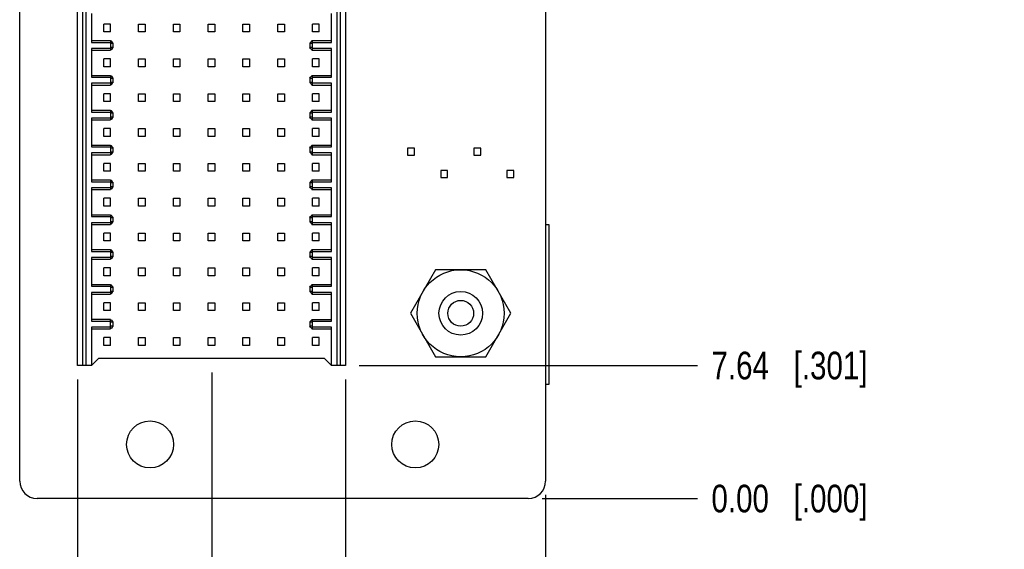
# Model space of a CAD drawing. Header units: inches. Extents: x 0 to 34, y 0 to 22.
# Tile 22 of 43: x 22.6 to 27.1, y 4.5 to 6.9. Entities that reach past the tile are written whole.
import ezdxf

# ---------------------------------------------------------------- set-up
doc = ezdxf.new("R2010")
doc.units = ezdxf.units.IN
doc.header["$LTSCALE"] = 1.87
doc.header["$MEASUREMENT"] = 0
doc.layers.get('0').update_dxf_attribs({"linetype": 'CONTINUOUS'})
for name, color, linetype in [('02___PRT_ALL_AXES', 7, 'CONTINUOUS'), ('DATUMCURVES', 7, 'CONTINUOUS'), ('DIMENSIONS', 7, 'CONTINUOUS')]:
    doc.layers.add(name, color=color, linetype=linetype)
doc.styles.get("Standard").update_dxf_attribs({"font": 'txt', "width": 0.8})
doc.dimstyles.new('DIMSTYLE_1', dxfattribs={"dimtxt": 0.125, "dimasz": 0.18, "dimexe": 0.125, "dimexo": 0.0625, "dimgap": 0.03125, "dimtad": 0, "dimtih": 1, "dimtoh": 1, "dimlfac": 0.5, "dimzin": 0, "dimdsep": 46, "dimtxsty": 'STANDARD', "dimblk": '_FILLED', "dimblk1": '_FILLED', "dimblk2": '_FILLED', "dimcen": 0.09, "dimazin": 0, "dimtp": 0.01, "dimtm": 0.01, "dimtfac": 1, "dimtofl": 0, "dimtmove": 0, "dimatfit": 3, "dimldrblk": '_FILLED', "dimfxl": 1, "dimtolj": 1, "dimtzin": 0, "dimarcsym": 0})

# ---------------------------------------------------------------- blocks, each defined once
blk = doc.blocks.new('*D36')
at = {"layer": 'DIMENSIONS', "color": 2, "linetype": 'CONTINUOUS'}
blk.add_line((24.135, 5.3586), (25.6655, 5.3586), dxfattribs=at)
at = {"layer": 'DIMENSIONS', "color": 2, "linetype": 'CONTINUOUS', "insert": (25.728, 5.4211), "char_height": 0.125, "width": 1.125, "attachment_point": 1, "line_spacing_factor": 0.9}
blk.add_mtext('7.64{\\ftxt.shx;\\W1.000000;\\H0.125000; }[.301]', dxfattribs=at)
blk = doc.blocks.new('_FILLED')
at = {"color": 0, "linetype": 'BYBLOCK'}
blk.add_solid([(0, 0), (-1, 0.174), (-1, -0.174)], dxfattribs=at)
blk = doc.blocks.new('*D37')
at = {"layer": 'DIMENSIONS', "color": 2, "linetype": 'CONTINUOUS'}
blk.add_line((24.9617, 4.7574), (25.6655, 4.7574), dxfattribs=at)
at = {"layer": 'DIMENSIONS', "color": 2, "linetype": 'CONTINUOUS', "insert": (25.728, 4.8199), "char_height": 0.125, "width": 1.125, "attachment_point": 1, "line_spacing_factor": 0.9}
blk.add_mtext('0.00{\\ftxt.shx;\\W1.000000;\\H0.125000; }[.000]', dxfattribs=at)
blk = doc.blocks.new('*D38')
at = {"layer": 'DIMENSIONS', "color": 2, "linetype": 'CONTINUOUS'}
blk.add_line((23.881, 9.3232), (25.6655, 9.3232), dxfattribs=at)
at = {"layer": 'DIMENSIONS', "color": 2, "linetype": 'CONTINUOUS', "insert": (25.728, 9.3857), "char_height": 0.125, "width": 1.325, "attachment_point": 1, "line_spacing_factor": 0.9}
blk.add_mtext('57.99{\\ftxt.shx;\\W1.000000;\\H0.125000; }[2.283]', dxfattribs=at)
blk = doc.blocks.new('*D39')
at = {"layer": 'DIMENSIONS', "color": 2, "linetype": 'CONTINUOUS'}
for p, q in [((25.2484, 9.4236), (25.3519, 9.5537)), ((25.3519, 9.5537), (25.6655, 9.5537)), ((23.9204, 9.4236), (25.2484, 9.4236))]:
    blk.add_line(p, q, dxfattribs=at)
at = {"layer": 'DIMENSIONS', "color": 2, "linetype": 'CONTINUOUS', "insert": (25.728, 9.6162), "char_height": 0.125, "width": 1.325, "attachment_point": 1, "line_spacing_factor": 0.9}
blk.add_mtext('59.26{\\ftxt.shx;\\W1.000000;\\H0.125000; }[2.333]', dxfattribs=at)
blk = doc.blocks.new('*D40')
at = {"layer": 'DIMENSIONS', "color": 2, "linetype": 'CONTINUOUS'}
blk.add_line((23.9204, 11.3527), (25.6655, 11.3527), dxfattribs=at)
at = {"layer": 'DIMENSIONS', "color": 2, "linetype": 'CONTINUOUS', "insert": (25.728, 11.4152), "char_height": 0.125, "width": 1.325, "attachment_point": 1, "line_spacing_factor": 0.9}
blk.add_mtext('83.76{\\ftxt.shx;\\W1.000000;\\H0.125000; }[3.298]', dxfattribs=at)
blk = doc.blocks.new('*D41')
at = {"layer": 'DIMENSIONS', "color": 2, "linetype": 'CONTINUOUS'}
blk.add_line((24.0725, 5.2961), (24.0725, 4.0699), dxfattribs=at)
at = {"layer": 'DIMENSIONS', "color": 2, "linetype": 'CONTINUOUS', "insert": (24.01, 4.0074), "char_height": 0.125, "width": 1.225, "attachment_point": 3, "rotation": 90, "line_spacing_factor": 0.9}
blk.add_mtext('11.50{\\ftxt.shx;\\W1.000000;\\H0.125000; }[.453]', dxfattribs=at)
blk = doc.blocks.new('*D42')
at = {"layer": 'DIMENSIONS', "color": 2, "linetype": 'CONTINUOUS'}
blk.add_line((24.978, 4.7737), (24.978, 4.0699), dxfattribs=at)
at = {"layer": 'DIMENSIONS', "color": 2, "linetype": 'CONTINUOUS', "insert": (24.9155, 4.0074), "char_height": 0.125, "width": 1.125, "attachment_point": 3, "rotation": 90, "line_spacing_factor": 0.9}
blk.add_mtext('0.00{\\ftxt.shx;\\W1.000000;\\H0.125000; }[.000]', dxfattribs=at)
blk = doc.blocks.new('*D43')
at = {"layer": 'DIMENSIONS', "color": 2, "linetype": 'CONTINUOUS'}
blk.add_line((22.8599, 5.2961), (22.8599, 4.0699), dxfattribs=at)
at = {"layer": 'DIMENSIONS', "color": 2, "linetype": 'CONTINUOUS', "insert": (22.7974, 4.0074), "char_height": 0.125, "width": 1.325, "attachment_point": 3, "rotation": 90, "line_spacing_factor": 0.9}
blk.add_mtext('26.90{\\ftxt.shx;\\W1.000000;\\H0.125000; }[1.059]', dxfattribs=at)
blk = doc.blocks.new('*D44')
at = {"layer": 'DIMENSIONS', "color": 2, "linetype": 'CONTINUOUS'}
blk.add_line((23.4678, 5.3276), (23.4678, 4.0699), dxfattribs=at)
at = {"layer": 'DIMENSIONS', "color": 2, "linetype": 'CONTINUOUS', "insert": (23.4053, 4.0074), "char_height": 0.125, "width": 1.225, "attachment_point": 3, "rotation": 90, "line_spacing_factor": 0.9}
blk.add_mtext('19.18{\\ftxt.shx;\\W1.000000;\\H0.125000; }[.755]', dxfattribs=at)

msp = doc.modelspace()

# ---------------------------------------------------------------- linework, layer by layer
at = {"color": 3, "linetype": 'CONTINUOUS'}
for p, q in [((22.5985, 4.8362), (22.5985, 12.6992)), ((24.978, 12.6992), (24.978, 4.8362)), ((24.8992, 4.7574), (22.6772, 4.7574))]:
    msp.add_line(p, q, dxfattribs=at)
at = {"color": 7, "linetype": 'CONTINUOUS'}
for p, q in [((22.8599, 5.3586), (22.8599, 9.2838)), ((22.8835, 5.3586), (22.8835, 9.2838)), ((22.8992, 5.3586), (22.8992, 9.2838)), ((24.0331, 9.2838), (24.0331, 5.3586)), ((24.0488, 9.2838), (24.0488, 5.3586)), ((24.0725, 9.2838), (24.0725, 5.3586)), ((22.9229, 6.9492), (22.9229, 6.8193)), ((24.0095, 6.8193), (24.0095, 6.9492)), ((23.0087, 6.9019), (22.9788, 6.9019)), ((22.9788, 6.8665), (22.9788, 6.9019)), ((23.0087, 6.8665), (22.9788, 6.8665)), ((23.0087, 6.8665), (23.0087, 6.9019)), ((23.1362, 6.9019), (23.1662, 6.9019)), ((23.1362, 6.8665), (23.1362, 6.9019)), ((23.1662, 6.8665), (23.1362, 6.8665)), ((23.1662, 6.9019), (23.1662, 6.8665)), ((23.2937, 6.9019), (23.3236, 6.9019)), ((23.2937, 6.8665), (23.2937, 6.9019)), ((23.3236, 6.8665), (23.2937, 6.8665)), ((23.3236, 6.9019), (23.3236, 6.8665)), ((23.4512, 6.9019), (23.4811, 6.9019)), ((23.4512, 6.8665), (23.4512, 6.9019)), ((23.4811, 6.8665), (23.4512, 6.8665)), ((23.4811, 6.9019), (23.4811, 6.8665)), ((23.6087, 6.9019), (23.6386, 6.9019)), ((23.6087, 6.8665), (23.6087, 6.9019)), ((23.6386, 6.8665), (23.6087, 6.8665)), ((23.6386, 6.9019), (23.6386, 6.8665)), ((23.7662, 6.9019), (23.7961, 6.9019)), ((23.7662, 6.8665), (23.7662, 6.9019)), ((23.7961, 6.8665), (23.7662, 6.8665)), ((23.7961, 6.9019), (23.7961, 6.8665)), ((23.9536, 6.9019), (23.9236, 6.9019)), ((23.9236, 6.8665), (23.9236, 6.9019)), ((23.9536, 6.8665), (23.9236, 6.8665)), ((23.9536, 6.8665), (23.9536, 6.9019)), ((22.9229, 6.8271), (23.0095, 6.8271)), ((22.9229, 6.8193), (23.0095, 6.8193)), ((23.0095, 6.8271), (23.0095, 6.7838)), ((23.0117, 6.8271), (23.0141, 6.8233)), ((23.9182, 6.8233), (23.9206, 6.8271)), ((23.9206, 6.8271), (24.0095, 6.8271)), ((23.9229, 6.7838), (23.9229, 6.8271)), ((23.9229, 6.8193), (24.0095, 6.8193)), ((23.0095, 6.7917), (22.9229, 6.7917)), ((22.9229, 6.7917), (22.9229, 6.6618)), ((22.9229, 6.7838), (23.0095, 6.7838)), ((23.0095, 6.8153), (23.0213, 6.8153)), ((23.0213, 6.7956), (23.0095, 6.7956)), ((23.0141, 6.7877), (23.0117, 6.7838)), ((23.0213, 6.7956), (23.0213, 6.8153)), ((23.911, 6.8153), (23.9229, 6.8153)), ((23.911, 6.8153), (23.911, 6.7956)), ((23.9229, 6.7956), (23.911, 6.7956)), ((23.9206, 6.7838), (23.9182, 6.7877)), ((23.9206, 6.7838), (24.0095, 6.7838)), ((24.0095, 6.7917), (23.9229, 6.7917)), ((24.0095, 6.6618), (24.0095, 6.7917)), ((23.0087, 6.7445), (22.9788, 6.7445)), ((22.9788, 6.709), (22.9788, 6.7445)), ((23.0087, 6.709), (23.0087, 6.7445)), ((23.1362, 6.7445), (23.1662, 6.7445)), ((23.1362, 6.709), (23.1362, 6.7445)), ((23.1662, 6.7445), (23.1662, 6.709)), ((23.2937, 6.7445), (23.3236, 6.7445)), ((23.2937, 6.709), (23.2937, 6.7445)), ((23.3236, 6.7445), (23.3236, 6.709)), ((23.4512, 6.7445), (23.4811, 6.7445)), ((23.4512, 6.709), (23.4512, 6.7445)), ((23.4811, 6.7445), (23.4811, 6.709)), ((23.6087, 6.7445), (23.6386, 6.7445)), ((23.6087, 6.709), (23.6087, 6.7445)), ((23.6386, 6.7445), (23.6386, 6.709)), ((23.7662, 6.7445), (23.7961, 6.7445)), ((23.7662, 6.709), (23.7662, 6.7445)), ((23.7961, 6.7445), (23.7961, 6.709)), ((23.9536, 6.7445), (23.9236, 6.7445)), ((23.9236, 6.709), (23.9236, 6.7445)), ((23.9536, 6.709), (23.9536, 6.7445)), ((23.0087, 6.709), (22.9788, 6.709)), ((23.1662, 6.709), (23.1362, 6.709)), ((23.3236, 6.709), (23.2937, 6.709)), ((23.4811, 6.709), (23.4512, 6.709)), ((23.6386, 6.709), (23.6087, 6.709)), ((23.7961, 6.709), (23.7662, 6.709)), ((23.9536, 6.709), (23.9236, 6.709)), ((22.9229, 6.6697), (23.0095, 6.6697)), ((22.9229, 6.6618), (23.0095, 6.6618)), ((23.0095, 6.6697), (23.0095, 6.6263)), ((23.0095, 6.6578), (23.0213, 6.6578)), ((23.0213, 6.6382), (23.0095, 6.6382)), ((23.0117, 6.6697), (23.0141, 6.6658)), ((23.0213, 6.6382), (23.0213, 6.6578)), ((23.911, 6.6578), (23.9229, 6.6578)), ((23.911, 6.6578), (23.911, 6.6382)), ((23.9229, 6.6382), (23.911, 6.6382)), ((23.9182, 6.6658), (23.9206, 6.6697)), ((23.9206, 6.6697), (24.0095, 6.6697)), ((23.9229, 6.6263), (23.9229, 6.6697)), ((23.9229, 6.6618), (24.0095, 6.6618)), ((23.0095, 6.6342), (22.9229, 6.6342)), ((22.9229, 6.6342), (22.9229, 6.5043)), ((22.9229, 6.6263), (23.0095, 6.6263)), ((23.0141, 6.6302), (23.0117, 6.6263)), ((23.9206, 6.6263), (23.9182, 6.6302)), ((23.9206, 6.6263), (24.0095, 6.6263)), ((24.0095, 6.6342), (23.9229, 6.6342)), ((24.0095, 6.5043), (24.0095, 6.6342)), ((23.0087, 6.587), (22.9788, 6.587)), ((22.9788, 6.5515), (22.9788, 6.587)), ((23.0087, 6.5515), (22.9788, 6.5515)), ((23.0087, 6.5515), (23.0087, 6.587)), ((23.1362, 6.587), (23.1662, 6.587)), ((23.1362, 6.5515), (23.1362, 6.587)), ((23.1662, 6.5515), (23.1362, 6.5515)), ((23.1662, 6.587), (23.1662, 6.5515)), ((23.2937, 6.587), (23.3236, 6.587)), ((23.2937, 6.5515), (23.2937, 6.587)), ((23.3236, 6.5515), (23.2937, 6.5515)), ((23.3236, 6.587), (23.3236, 6.5515)), ((23.4512, 6.587), (23.4811, 6.587)), ((23.4512, 6.5515), (23.4512, 6.587)), ((23.4811, 6.5515), (23.4512, 6.5515)), ((23.4811, 6.587), (23.4811, 6.5515)), ((23.6087, 6.587), (23.6386, 6.587)), ((23.6087, 6.5515), (23.6087, 6.587)), ((23.6386, 6.5515), (23.6087, 6.5515)), ((23.6386, 6.587), (23.6386, 6.5515)), ((23.7662, 6.587), (23.7961, 6.587)), ((23.7662, 6.5515), (23.7662, 6.587)), ((23.7961, 6.5515), (23.7662, 6.5515)), ((23.7961, 6.587), (23.7961, 6.5515)), ((23.9536, 6.587), (23.9236, 6.587)), ((23.9236, 6.5515), (23.9236, 6.587)), ((23.9536, 6.5515), (23.9236, 6.5515)), ((23.9536, 6.5515), (23.9536, 6.587)), ((22.9229, 6.5122), (23.0095, 6.5122)), ((22.9229, 6.5043), (23.0095, 6.5043)), ((23.0095, 6.5122), (23.0095, 6.4689)), ((23.0117, 6.5122), (23.0141, 6.5083)), ((23.9182, 6.5083), (23.9206, 6.5122)), ((23.9206, 6.5122), (24.0095, 6.5122)), ((23.9229, 6.4689), (23.9229, 6.5122)), ((23.9229, 6.5043), (24.0095, 6.5043)), ((23.0095, 6.4767), (22.9229, 6.4767)), ((22.9229, 6.4767), (22.9229, 6.3468)), ((22.9229, 6.4689), (23.0095, 6.4689)), ((23.0095, 6.5004), (23.0213, 6.5004)), ((23.0213, 6.4807), (23.0095, 6.4807)), ((23.0141, 6.4727), (23.0117, 6.4689)), ((23.0213, 6.4807), (23.0213, 6.5004)), ((23.911, 6.5004), (23.9229, 6.5004)), ((23.911, 6.5004), (23.911, 6.4807)), ((23.9229, 6.4807), (23.911, 6.4807)), ((23.9206, 6.4689), (23.9182, 6.4727)), ((23.9206, 6.4689), (24.0095, 6.4689)), ((24.0095, 6.4767), (23.9229, 6.4767)), ((24.0095, 6.3468), (24.0095, 6.4767)), ((23.0087, 6.4295), (22.9788, 6.4295)), ((22.9788, 6.3941), (22.9788, 6.4295)), ((23.0087, 6.3941), (23.0087, 6.4295)), ((23.1362, 6.4295), (23.1662, 6.4295)), ((23.1362, 6.3941), (23.1362, 6.4295)), ((23.1662, 6.4295), (23.1662, 6.3941)), ((23.2937, 6.4295), (23.3236, 6.4295)), ((23.2937, 6.3941), (23.2937, 6.4295)), ((23.3236, 6.4295), (23.3236, 6.3941)), ((23.4512, 6.4295), (23.4811, 6.4295)), ((23.4512, 6.3941), (23.4512, 6.4295)), ((23.4811, 6.4295), (23.4811, 6.3941)), ((23.6087, 6.4295), (23.6386, 6.4295)), ((23.6087, 6.3941), (23.6087, 6.4295)), ((23.6386, 6.4295), (23.6386, 6.3941)), ((23.7662, 6.4295), (23.7961, 6.4295)), ((23.7662, 6.3941), (23.7662, 6.4295)), ((23.7961, 6.4295), (23.7961, 6.3941)), ((23.9536, 6.4295), (23.9236, 6.4295)), ((23.9236, 6.3941), (23.9236, 6.4295)), ((23.9536, 6.3941), (23.9536, 6.4295)), ((23.0087, 6.3941), (22.9788, 6.3941)), ((23.1662, 6.3941), (23.1362, 6.3941)), ((23.3236, 6.3941), (23.2937, 6.3941)), ((23.4811, 6.3941), (23.4512, 6.3941)), ((23.6386, 6.3941), (23.6087, 6.3941)), ((23.7961, 6.3941), (23.7662, 6.3941)), ((23.9536, 6.3941), (23.9236, 6.3941)), ((22.9229, 6.3547), (23.0095, 6.3547)), ((22.9229, 6.3468), (23.0095, 6.3468)), ((23.0095, 6.3547), (23.0095, 6.3114)), ((23.0095, 6.3429), (23.0213, 6.3429)), ((23.0117, 6.3547), (23.0141, 6.3508)), ((23.0213, 6.3232), (23.0213, 6.3429)), ((23.911, 6.3429), (23.9229, 6.3429)), ((23.911, 6.3429), (23.911, 6.3232)), ((23.9182, 6.3508), (23.9206, 6.3547)), ((23.9206, 6.3547), (24.0095, 6.3547)), ((23.9229, 6.3114), (23.9229, 6.3547)), ((23.9229, 6.3468), (24.0095, 6.3468)), ((24.3844, 6.3403), (24.353, 6.3403)), ((24.353, 6.3403), (24.353, 6.3089)), ((24.3844, 6.3089), (24.3844, 6.3403)), ((24.6844, 6.3403), (24.653, 6.3403)), ((24.653, 6.3403), (24.653, 6.3089)), ((24.6844, 6.3089), (24.6844, 6.3403)), ((23.0095, 6.3193), (22.9229, 6.3193)), ((22.9229, 6.3193), (22.9229, 6.1893)), ((22.9229, 6.3114), (23.0095, 6.3114)), ((23.0213, 6.3232), (23.0095, 6.3232)), ((23.0141, 6.3152), (23.0117, 6.3114)), ((23.9229, 6.3232), (23.911, 6.3232)), ((23.9206, 6.3114), (23.9182, 6.3153)), ((23.9206, 6.3114), (24.0095, 6.3114)), ((24.0095, 6.3193), (23.9229, 6.3193)), ((24.0095, 6.1893), (24.0095, 6.3193)), ((24.353, 6.3089), (24.3844, 6.3089)), ((24.653, 6.3089), (24.6844, 6.3089)), ((23.0087, 6.272), (22.9788, 6.272)), ((22.9788, 6.2366), (22.9788, 6.272)), ((23.0087, 6.2366), (22.9788, 6.2366)), ((23.0087, 6.2366), (23.0087, 6.272)), ((23.1362, 6.272), (23.1662, 6.272)), ((23.1362, 6.2366), (23.1362, 6.272)), ((23.1662, 6.2366), (23.1362, 6.2366)), ((23.1662, 6.272), (23.1662, 6.2366)), ((23.2937, 6.272), (23.3236, 6.272)), ((23.2937, 6.2366), (23.2937, 6.272)), ((23.3236, 6.2366), (23.2937, 6.2366)), ((23.3236, 6.272), (23.3236, 6.2366)), ((23.4512, 6.272), (23.4811, 6.272)), ((23.4512, 6.2366), (23.4512, 6.272)), ((23.4811, 6.2366), (23.4512, 6.2366)), ((23.4811, 6.272), (23.4811, 6.2366)), ((23.6087, 6.272), (23.6386, 6.272)), ((23.6087, 6.2366), (23.6087, 6.272)), ((23.6386, 6.2366), (23.6087, 6.2366)), ((23.6386, 6.272), (23.6386, 6.2366)), ((23.7662, 6.272), (23.7961, 6.272)), ((23.7662, 6.2366), (23.7662, 6.272)), ((23.7961, 6.2366), (23.7662, 6.2366)), ((23.7961, 6.272), (23.7961, 6.2366)), ((23.9536, 6.272), (23.9236, 6.272)), ((23.9236, 6.2366), (23.9236, 6.272)), ((23.9536, 6.2366), (23.9236, 6.2366)), ((23.9536, 6.2366), (23.9536, 6.272)), ((24.5344, 6.2403), (24.503, 6.2403)), ((24.503, 6.2403), (24.503, 6.2089)), ((24.5344, 6.2089), (24.5344, 6.2403)), ((24.8344, 6.2403), (24.803, 6.2403)), ((24.803, 6.2403), (24.803, 6.2089)), ((24.8344, 6.2089), (24.8344, 6.2403)), ((22.9229, 6.1972), (23.0095, 6.1972)), ((23.0095, 6.1972), (23.0095, 6.1539)), ((23.0117, 6.1972), (23.0141, 6.1933)), ((23.9182, 6.1933), (23.9206, 6.1972)), ((23.9206, 6.1972), (24.0095, 6.1972)), ((23.9229, 6.1539), (23.9229, 6.1972)), ((24.503, 6.2089), (24.5344, 6.2089)), ((24.803, 6.2089), (24.8344, 6.2089)), ((22.9229, 6.1893), (23.0095, 6.1893)), ((23.0095, 6.1618), (22.9229, 6.1618)), ((22.9229, 6.1618), (22.9229, 6.0319)), ((22.9229, 6.1539), (23.0095, 6.1539)), ((23.0095, 6.1854), (23.0213, 6.1854)), ((23.0213, 6.1657), (23.0095, 6.1657)), ((23.0141, 6.1578), (23.0117, 6.1539)), ((23.0213, 6.1657), (23.0213, 6.1854)), ((23.911, 6.1854), (23.9229, 6.1854)), ((23.911, 6.1854), (23.911, 6.1657)), ((23.9229, 6.1657), (23.911, 6.1657)), ((23.9206, 6.1539), (23.9182, 6.1578)), ((23.9206, 6.1539), (24.0095, 6.1539)), ((23.9229, 6.1893), (24.0095, 6.1893)), ((24.0095, 6.1618), (23.9229, 6.1618)), ((24.0095, 6.0319), (24.0095, 6.1618)), ((23.0087, 6.1145), (22.9788, 6.1145)), ((22.9788, 6.0791), (22.9788, 6.1145)), ((23.0087, 6.0791), (23.0087, 6.1145)), ((23.1362, 6.1145), (23.1662, 6.1145)), ((23.1362, 6.0791), (23.1362, 6.1145)), ((23.1662, 6.1145), (23.1662, 6.0791)), ((23.2937, 6.1145), (23.3236, 6.1145)), ((23.2937, 6.0791), (23.2937, 6.1145)), ((23.3236, 6.1145), (23.3236, 6.0791)), ((23.4512, 6.1145), (23.4811, 6.1145)), ((23.4512, 6.0791), (23.4512, 6.1145)), ((23.4811, 6.1145), (23.4811, 6.0791)), ((23.6087, 6.1145), (23.6386, 6.1145)), ((23.6087, 6.0791), (23.6087, 6.1145)), ((23.6386, 6.1145), (23.6386, 6.0791)), ((23.7662, 6.1145), (23.7961, 6.1145)), ((23.7662, 6.0791), (23.7662, 6.1145)), ((23.7961, 6.1145), (23.7961, 6.0791)), ((23.9536, 6.1145), (23.9236, 6.1145)), ((23.9236, 6.0791), (23.9236, 6.1145)), ((23.9536, 6.0791), (23.9536, 6.1145)), ((23.0087, 6.0791), (22.9788, 6.0791)), ((23.1662, 6.0791), (23.1362, 6.0791)), ((23.3236, 6.0791), (23.2937, 6.0791)), ((23.4811, 6.0791), (23.4512, 6.0791)), ((23.6386, 6.0791), (23.6087, 6.0791)), ((23.7961, 6.0791), (23.7662, 6.0791)), ((23.9536, 6.0791), (23.9236, 6.0791)), ((22.9229, 6.0397), (23.0095, 6.0397)), ((22.9229, 6.0319), (23.0095, 6.0319)), ((23.0095, 6.0397), (23.0095, 5.9964)), ((23.0095, 6.0279), (23.0213, 6.0279)), ((23.0117, 6.0397), (23.0141, 6.0359)), ((23.0213, 6.0082), (23.0213, 6.0279)), ((23.911, 6.0279), (23.9229, 6.0279)), ((23.911, 6.0279), (23.911, 6.0082)), ((23.9182, 6.0359), (23.9206, 6.0397)), ((23.9206, 6.0397), (24.0095, 6.0397)), ((23.9229, 5.9964), (23.9229, 6.0397)), ((23.9229, 6.0319), (24.0095, 6.0319)), ((23.0095, 6.0043), (22.9229, 6.0043)), ((22.9229, 6.0043), (22.9229, 5.8744)), ((22.9229, 5.9964), (23.0095, 5.9964)), ((23.0213, 6.0082), (23.0095, 6.0082)), ((23.0141, 6.0003), (23.0117, 5.9964)), ((23.9229, 6.0082), (23.911, 6.0082)), ((23.9206, 5.9964), (23.9182, 6.0003)), ((23.9206, 5.9964), (24.0095, 5.9964)), ((24.0095, 6.0043), (23.9229, 6.0043)), ((24.0095, 5.8744), (24.0095, 6.0043)), ((23.0087, 5.9571), (22.9788, 5.9571)), ((22.9788, 5.9216), (22.9788, 5.9571)), ((23.0087, 5.9216), (23.0087, 5.9571)), ((23.1362, 5.9571), (23.1662, 5.9571)), ((23.1362, 5.9216), (23.1362, 5.9571)), ((23.1662, 5.9571), (23.1662, 5.9216)), ((23.2937, 5.9571), (23.3236, 5.9571)), ((23.2937, 5.9216), (23.2937, 5.9571)), ((23.3236, 5.9571), (23.3236, 5.9216)), ((23.4512, 5.9571), (23.4811, 5.9571)), ((23.4512, 5.9216), (23.4512, 5.9571)), ((23.4811, 5.9571), (23.4811, 5.9216)), ((23.6087, 5.9571), (23.6386, 5.9571)), ((23.6087, 5.9216), (23.6087, 5.9571)), ((23.6386, 5.9571), (23.6386, 5.9216)), ((23.7662, 5.9571), (23.7961, 5.9571)), ((23.7662, 5.9216), (23.7662, 5.9571)), ((23.7961, 5.9571), (23.7961, 5.9216)), ((23.9536, 5.9571), (23.9236, 5.9571)), ((23.9236, 5.9216), (23.9236, 5.9571)), ((23.9536, 5.9216), (23.9536, 5.9571)), ((22.9229, 5.8823), (23.0095, 5.8823)), ((23.0087, 5.9216), (22.9788, 5.9216)), ((23.0095, 5.8823), (23.0095, 5.8389)), ((23.0117, 5.8823), (23.0141, 5.8784)), ((23.1662, 5.9216), (23.1362, 5.9216)), ((23.3236, 5.9216), (23.2937, 5.9216)), ((23.4811, 5.9216), (23.4512, 5.9216)), ((23.6386, 5.9216), (23.6087, 5.9216)), ((23.7961, 5.9216), (23.7662, 5.9216)), ((23.9182, 5.8784), (23.9206, 5.8823)), ((23.9206, 5.8823), (24.0095, 5.8823)), ((23.9229, 5.8389), (23.9229, 5.8823)), ((23.9536, 5.9216), (23.9236, 5.9216)), ((22.9229, 5.8744), (23.0095, 5.8744)), ((23.0095, 5.8468), (22.9229, 5.8468)), ((22.9229, 5.8468), (22.9229, 5.7169)), ((22.9229, 5.8389), (23.0095, 5.8389)), ((23.0095, 5.8704), (23.0213, 5.8704)), ((23.0213, 5.8508), (23.0095, 5.8508)), ((23.0141, 5.8428), (23.0117, 5.8389)), ((23.0213, 5.8508), (23.0213, 5.8704)), ((23.911, 5.8704), (23.9229, 5.8704)), ((23.911, 5.8704), (23.911, 5.8508)), ((23.9229, 5.8508), (23.911, 5.8508)), ((23.9206, 5.8389), (23.9182, 5.8428)), ((23.9206, 5.8389), (24.0095, 5.8389)), ((23.9229, 5.8744), (24.0095, 5.8744)), ((24.0095, 5.8468), (23.9229, 5.8468)), ((24.0095, 5.7169), (24.0095, 5.8468)), ((23.0087, 5.7996), (22.9788, 5.7996)), ((22.9788, 5.7641), (22.9788, 5.7996)), ((23.0087, 5.7641), (23.0087, 5.7996)), ((23.1362, 5.7996), (23.1662, 5.7996)), ((23.1362, 5.7641), (23.1362, 5.7996)), ((23.1662, 5.7996), (23.1662, 5.7641)), ((23.2937, 5.7996), (23.3236, 5.7996)), ((23.2937, 5.7641), (23.2937, 5.7996)), ((23.3236, 5.7996), (23.3236, 5.7641)), ((23.4512, 5.7996), (23.4811, 5.7996)), ((23.4512, 5.7641), (23.4512, 5.7996)), ((23.4811, 5.7996), (23.4811, 5.7641)), ((23.6087, 5.7996), (23.6386, 5.7996)), ((23.6087, 5.7641), (23.6087, 5.7996)), ((23.6386, 5.7996), (23.6386, 5.7641)), ((23.7662, 5.7996), (23.7961, 5.7996)), ((23.7662, 5.7641), (23.7662, 5.7996)), ((23.7961, 5.7996), (23.7961, 5.7641)), ((23.9536, 5.7996), (23.9236, 5.7996)), ((23.9236, 5.7641), (23.9236, 5.7996)), ((23.9536, 5.7641), (23.9536, 5.7996)), ((24.4801, 5.7915), (24.3664, 5.5946)), ((24.7074, 5.7915), (24.4801, 5.7915)), ((24.821, 5.5946), (24.7074, 5.7915)), ((23.0087, 5.7641), (22.9788, 5.7641)), ((23.1662, 5.7641), (23.1362, 5.7641)), ((23.3236, 5.7641), (23.2937, 5.7641)), ((23.4811, 5.7641), (23.4512, 5.7641)), ((23.6386, 5.7641), (23.6087, 5.7641)), ((23.7961, 5.7641), (23.7662, 5.7641)), ((23.9536, 5.7641), (23.9236, 5.7641)), ((22.9229, 5.7248), (23.0095, 5.7248)), ((22.9229, 5.7169), (23.0095, 5.7169)), ((23.0095, 5.7248), (23.0095, 5.6815)), ((23.0095, 5.713), (23.0213, 5.713)), ((23.0117, 5.7248), (23.0141, 5.7209)), ((23.0213, 5.6933), (23.0213, 5.713)), ((23.911, 5.713), (23.9229, 5.713)), ((23.911, 5.713), (23.911, 5.6933)), ((23.9182, 5.7209), (23.9206, 5.7248)), ((23.9206, 5.7248), (24.0095, 5.7248)), ((23.9229, 5.6815), (23.9229, 5.7248)), ((23.9229, 5.7169), (24.0095, 5.7169)), ((23.0095, 5.6893), (22.9229, 5.6893)), ((22.9229, 5.6893), (22.9229, 5.5594)), ((22.9229, 5.6815), (23.0095, 5.6815)), ((23.0213, 5.6933), (23.0095, 5.6933)), ((23.0141, 5.6853), (23.0117, 5.6815)), ((23.9229, 5.6933), (23.911, 5.6933)), ((23.9206, 5.6815), (23.9182, 5.6853)), ((23.9206, 5.6815), (24.0095, 5.6815)), ((24.0095, 5.6893), (23.9229, 5.6893)), ((24.0095, 5.5594), (24.0095, 5.6893)), ((23.0087, 5.6421), (22.9788, 5.6421)), ((22.9788, 5.6067), (22.9788, 5.6421)), ((23.0087, 5.6067), (23.0087, 5.6421)), ((23.1362, 5.6421), (23.1662, 5.6421)), ((23.1362, 5.6067), (23.1362, 5.6421)), ((23.1662, 5.6421), (23.1662, 5.6067)), ((23.2937, 5.6421), (23.3236, 5.6421)), ((23.2937, 5.6067), (23.2937, 5.6421)), ((23.3236, 5.6421), (23.3236, 5.6067)), ((23.4512, 5.6421), (23.4811, 5.6421)), ((23.4512, 5.6067), (23.4512, 5.6421)), ((23.4811, 5.6421), (23.4811, 5.6067)), ((23.6087, 5.6421), (23.6386, 5.6421)), ((23.6087, 5.6067), (23.6087, 5.6421)), ((23.6386, 5.6421), (23.6386, 5.6067)), ((23.7662, 5.6421), (23.7961, 5.6421)), ((23.7662, 5.6067), (23.7662, 5.6421)), ((23.7961, 5.6421), (23.7961, 5.6067)), ((23.9536, 5.6421), (23.9236, 5.6421)), ((23.9236, 5.6067), (23.9236, 5.6421)), ((23.9536, 5.6067), (23.9536, 5.6421)), ((23.0087, 5.6067), (22.9788, 5.6067)), ((23.1662, 5.6067), (23.1362, 5.6067)), ((23.3236, 5.6067), (23.2937, 5.6067)), ((23.4811, 5.6067), (23.4512, 5.6067)), ((23.6386, 5.6067), (23.6087, 5.6067)), ((23.7961, 5.6067), (23.7662, 5.6067)), ((23.9536, 5.6067), (23.9236, 5.6067)), ((24.3664, 5.5946), (24.4801, 5.3978)), ((24.7074, 5.3978), (24.821, 5.5946)), ((23.0095, 5.5673), (22.9229, 5.5673)), ((22.9229, 5.5594), (23.0095, 5.5594)), ((23.0095, 5.5319), (22.9229, 5.5319)), ((22.9229, 5.5319), (22.9229, 5.3586)), ((22.9229, 5.524), (23.0095, 5.524)), ((23.0095, 5.524), (23.0095, 5.5673)), ((23.0095, 5.5555), (23.0213, 5.5555)), ((23.0213, 5.5358), (23.0095, 5.5358)), ((23.0117, 5.5673), (23.0141, 5.5634)), ((23.0141, 5.5278), (23.0117, 5.524)), ((23.0213, 5.5358), (23.0213, 5.5555)), ((23.911, 5.5555), (23.9229, 5.5555)), ((23.911, 5.5555), (23.911, 5.5358)), ((23.9229, 5.5358), (23.911, 5.5358)), ((23.9182, 5.5634), (23.9206, 5.5673)), ((23.9206, 5.524), (23.9182, 5.5279)), ((23.9206, 5.5673), (24.0095, 5.5673)), ((23.9206, 5.524), (24.0095, 5.524)), ((23.9229, 5.524), (23.9229, 5.5673)), ((23.9229, 5.5594), (24.0095, 5.5594)), ((24.0095, 5.5319), (23.9229, 5.5319)), ((24.0095, 5.3586), (24.0095, 5.5319)), ((23.0087, 5.4846), (22.9788, 5.4846)), ((22.9788, 5.4492), (22.9788, 5.4846)), ((23.0087, 5.4492), (23.0087, 5.4846)), ((23.1362, 5.4846), (23.1662, 5.4846)), ((23.1362, 5.4492), (23.1362, 5.4846)), ((23.1662, 5.4846), (23.1662, 5.4492)), ((23.2937, 5.4846), (23.3236, 5.4846)), ((23.2937, 5.4492), (23.2937, 5.4846)), ((23.3236, 5.4846), (23.3236, 5.4492)), ((23.4512, 5.4846), (23.4811, 5.4846)), ((23.4512, 5.4492), (23.4512, 5.4846)), ((23.4811, 5.4846), (23.4811, 5.4492)), ((23.6087, 5.4846), (23.6386, 5.4846)), ((23.6087, 5.4492), (23.6087, 5.4846)), ((23.6386, 5.4846), (23.6386, 5.4492)), ((23.7662, 5.4846), (23.7961, 5.4846)), ((23.7662, 5.4492), (23.7662, 5.4846)), ((23.7961, 5.4846), (23.7961, 5.4492)), ((23.9536, 5.4846), (23.9236, 5.4846)), ((23.9236, 5.4492), (23.9236, 5.4846)), ((23.9536, 5.4492), (23.9536, 5.4846)), ((23.0087, 5.4492), (22.9788, 5.4492)), ((23.1662, 5.4492), (23.1362, 5.4492)), ((23.3236, 5.4492), (23.2937, 5.4492)), ((23.4811, 5.4492), (23.4512, 5.4492)), ((23.6386, 5.4492), (23.6087, 5.4492)), ((23.7961, 5.4492), (23.7662, 5.4492)), ((23.9536, 5.4492), (23.9236, 5.4492)), ((22.9229, 5.3586), (22.9544, 5.3901)), ((23.978, 5.3901), (22.9544, 5.3901)), ((23.978, 5.3901), (24.0095, 5.3586)), ((24.4801, 5.3978), (24.7074, 5.3978)), ((22.9229, 5.3586), (22.8599, 5.3586)), ((24.0725, 5.3586), (24.0095, 5.3586))]:
    msp.add_line(p, q, dxfattribs=at)
for radius in [0.1968, 0.0984, 0.0584]:
    msp.add_circle((24.5937, 5.5946), radius, dxfattribs=at)
at = {"color": 3, "linetype": 'CONTINUOUS'}
for centre, start, end in [((22.6772, 4.8362), 180, 270), ((24.8992, 4.8362), 270, 360)]:
    msp.add_arc(centre, 0.0787, start, end, dxfattribs=at)
at = {"color": 7, "linetype": 'CONTINUOUS'}
for points in [[(23.0141, 6.8233), (23.0162, 6.8204), (23.0188, 6.8178), (23.0213, 6.8153)], [(23.911, 6.8153), (23.9136, 6.8178), (23.9161, 6.8204), (23.9182, 6.8233)], [(23.0213, 6.7956), (23.0188, 6.7931), (23.0162, 6.7906), (23.0141, 6.7877)], [(23.9182, 6.7877), (23.9161, 6.7906), (23.9136, 6.7931), (23.911, 6.7956)], [(23.0141, 6.6658), (23.0162, 6.6629), (23.0188, 6.6604), (23.0213, 6.6578)], [(23.0213, 6.6382), (23.0188, 6.6356), (23.0162, 6.6331), (23.0141, 6.6302)], [(23.911, 6.6578), (23.9136, 6.6604), (23.9161, 6.6629), (23.9182, 6.6658)], [(23.9182, 6.6302), (23.9161, 6.6331), (23.9136, 6.6356), (23.911, 6.6382)], [(23.0141, 6.5083), (23.0162, 6.5054), (23.0188, 6.5029), (23.0213, 6.5004)], [(23.911, 6.5004), (23.9136, 6.5029), (23.9161, 6.5054), (23.9182, 6.5083)], [(23.0213, 6.4807), (23.0188, 6.4782), (23.0162, 6.4756), (23.0141, 6.4727)], [(23.9182, 6.4727), (23.9161, 6.4756), (23.9136, 6.4782), (23.911, 6.4807)], [(23.0141, 6.3508), (23.0162, 6.3479), (23.0188, 6.3454), (23.0213, 6.3429)], [(23.911, 6.3429), (23.9136, 6.3454), (23.9161, 6.3479), (23.9182, 6.3508)], [(23.0213, 6.3232), (23.0188, 6.3207), (23.0162, 6.3181), (23.0141, 6.3152)], [(23.9182, 6.3153), (23.9161, 6.3181), (23.9136, 6.3207), (23.911, 6.3232)], [(23.0141, 6.1933), (23.0162, 6.1905), (23.0188, 6.1879), (23.0213, 6.1854)], [(23.911, 6.1854), (23.9136, 6.1879), (23.9161, 6.1905), (23.9182, 6.1933)], [(23.0213, 6.1657), (23.0188, 6.1632), (23.0162, 6.1606), (23.0141, 6.1578)], [(23.9182, 6.1578), (23.9161, 6.1607), (23.9136, 6.1632), (23.911, 6.1657)], [(23.0141, 6.0359), (23.0162, 6.033), (23.0188, 6.0304), (23.0213, 6.0279)], [(23.911, 6.0279), (23.9136, 6.0304), (23.9161, 6.033), (23.9182, 6.0359)], [(23.0213, 6.0082), (23.0188, 6.0057), (23.0162, 6.0032), (23.0141, 6.0003)], [(23.9182, 6.0003), (23.9161, 6.0032), (23.9136, 6.0057), (23.911, 6.0082)], [(23.0141, 5.8784), (23.0162, 5.8755), (23.0188, 5.873), (23.0213, 5.8704)], [(23.0213, 5.8508), (23.0188, 5.8482), (23.0162, 5.8457), (23.0141, 5.8428)], [(23.911, 5.8704), (23.9136, 5.873), (23.9161, 5.8755), (23.9182, 5.8784)], [(23.9182, 5.8428), (23.9161, 5.8457), (23.9136, 5.8482), (23.911, 5.8508)], [(23.0141, 5.7209), (23.0162, 5.718), (23.0188, 5.7155), (23.0213, 5.713)], [(23.911, 5.713), (23.9136, 5.7155), (23.9161, 5.718), (23.9182, 5.7209)], [(23.0213, 5.6933), (23.0188, 5.6908), (23.0162, 5.6882), (23.0141, 5.6853)], [(23.9182, 5.6853), (23.9161, 5.6882), (23.9136, 5.6908), (23.911, 5.6933)], [(23.0141, 5.5634), (23.0162, 5.5605), (23.0188, 5.558), (23.0213, 5.5555)], [(23.0213, 5.5358), (23.0188, 5.5333), (23.0162, 5.5307), (23.0141, 5.5278)], [(23.911, 5.5555), (23.9136, 5.558), (23.9161, 5.5605), (23.9182, 5.5634)], [(23.9182, 5.5279), (23.9161, 5.5307), (23.9136, 5.5333), (23.911, 5.5358)]]:
    msp.add_open_spline(points, degree=3, dxfattribs=at)
at = {"layer": '02___PRT_ALL_AXES', "color": 3, "linetype": 'CONTINUOUS'}
for centre in [(23.1882, 5.0019), (24.3882, 5.0019)]:
    msp.add_circle(centre, 0.1063, dxfattribs=at)
at = {"layer": 'DATUMCURVES', "color": 4, "linetype": 'CONTINUOUS'}
for p, q in [((24.9937, 5.9946), (24.978, 5.9946)), ((24.9937, 5.2746), (24.9937, 5.9946)), ((24.978, 5.2746), (24.9937, 5.2746))]:
    msp.add_line(p, q, dxfattribs=at)

# ---------------------------------------------------------------- dimensions: what is measured, and where the dimension line sits
at = {"layer": 'DIMENSIONS', "color": 2, "linetype": 'CONTINUOUS'}
for feature_location, offset, dtype, origin, picture, middle in [((23.9204, 11.3527), (1.7451, 0), 0, (23.8579, 4.7574), '*D40', (26.3905, 11.3527)), ((23.9204, 9.4236), (1.7451, 0.1301), 0, (23.8579, 4.7574), '*D39', (26.3905, 9.5537)), ((23.881, 9.3232), (1.7844, 0), 0, (23.8185, 4.7574), '*D38', (26.3905, 9.3232)), ((23.4678, 5.3276), (0, -1.2577), 1, (24.978, 5.3901), '*D44', (23.4678, 3.3949)), ((24.135, 5.3586), (1.5305, 0), 0, (24.8992, 4.7574), '*D36', (26.2905, 5.3586)), ((22.8599, 5.2961), (0, -1.2262), 1, (24.978, 5.3586), '*D43', (22.8599, 3.3449)), ((24.0725, 5.2961), (0, -1.2262), 1, (24.978, 4.8362), '*D41', (24.0725, 3.3949)), ((24.9617385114, 4.7574474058), (0.7037401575, 0), 0, (24.8992385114, 4.7574474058), '*D37', (26.2904786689, 4.7574474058)), ((24.9779786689, 4.7736875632), (0, -0.7037401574), 1, (24.9779786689, 4.8361875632), '*D42', (24.9779786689, 3.4449474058))]:
    dim = msp.add_ordinate_dim(feature_location=feature_location, offset=offset, dtype=dtype, origin=origin, dimstyle='DIMSTYLE_1', dxfattribs=at)
    dim.commit()
    dim.dimension.update_dxf_attribs({"geometry": picture, "text_midpoint": middle})

doc.saveas('drawing.dxf')
